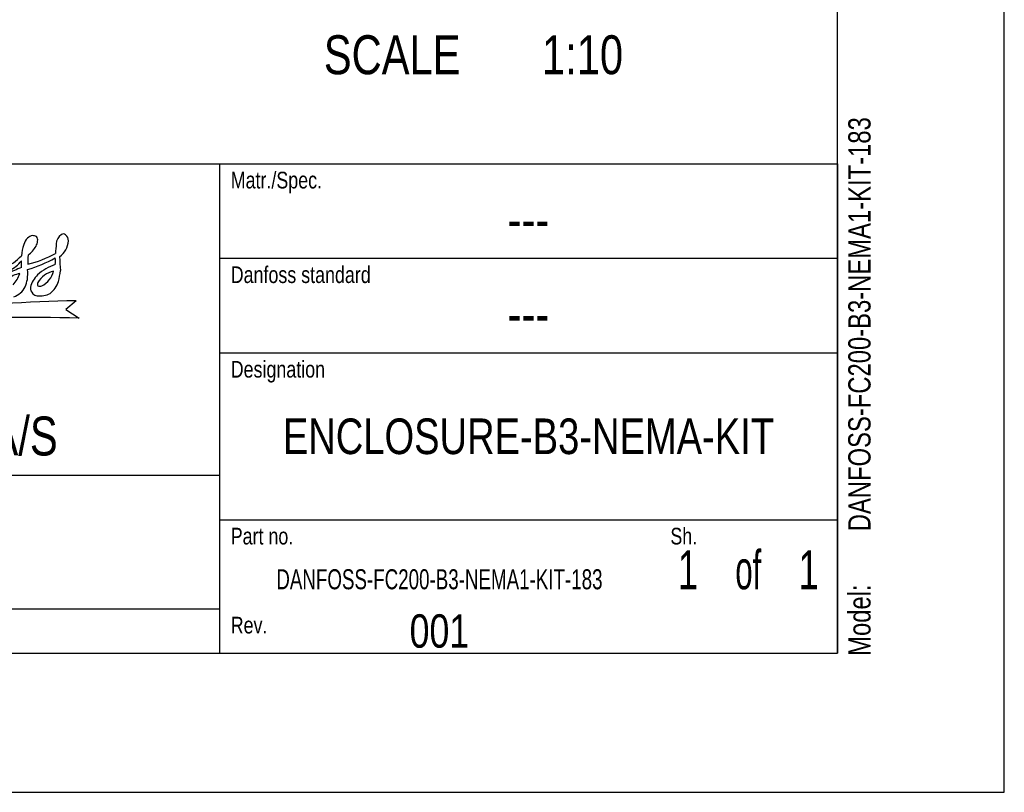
# Model space of a CAD drawing. Extents: x 0 to 420, y 0 to 297.
# Tile 25 of 47: x 332 to 420, y 0 to 69. Entities that reach past the tile are written whole.
import ezdxf
from ezdxf.enums import TextEntityAlignment as Align

# ---------------------------------------------------------------- set-up
doc = ezdxf.new("R2010")
doc.units = 0
doc.header["$LTSCALE"] = 23.1
doc.layers.get('0').update_dxf_attribs({"linetype": 'CONTINUOUS'})
doc.styles.get("Standard").update_dxf_attribs({"font": 'txt', "width": 0.8})

# ---------------------------------------------------------------- blocks, each defined once
blk = doc.blocks.new('FORMAT_BL0', base_point=(309.801, 35.026))
at = {"color": 3, "linetype": 'CONTINUOUS'}
for p, q in [((336.61, 44.187), (335.677, 43.4)), ((335.677, 43.4), (336.893, 42.618))]:
    blk.add_line(p, q, dxfattribs=at)
for centre, radius, start, end in [((333.105, 48.939), 1.229, 134.09477, 166.57245), ((332.862, 49.107), 0.942, 99.1749, 130.59961), ((332.718, 49.31), 0.727, 62.98915, 90.48307), ((332.717, 49.653), 0.45, 344.59724, 42.66778), ((335.908, 49.249), 1.084, 124.99186, 177.66505), ((334.022, 49.67), 1.899, 305.85246, 356.79174), ((335.458, 49.868), 0.319, 49.63052, 122.60687), ((335.284, 49.604), 0.635, 356.44305, 53.10223), ((336.779, 47.665), 5.114, 162.24552, 173.70119), ((330.648, 50.398), 2.694, 307.75495, 331.26238), ((332.227, 49.597), 0.926, 327.73732, 356.0266), ((616.376, 25.116), 282.588, 175.0921, 175.26626), ((327.84, 51.858), 5.297, 296.05372, 316.71566), ((329.298, 49.682), 3.073, 295.50004, 321.70712), ((327.85, 47.5), 3.87, 355.11898, 4.12336), ((328.097, 60.368), 14.014, 287.23099, 298.30596), ((335.161, 47.798), 2.902, 170.67006, 186.73146), ((329.553, 57.954), 10.845, 284.56019, 298.64826), ((331.657, 47.762), 3.097, 354.11924, 4.95248), ((387.071, 50.216), 51.979, 182.29892, 183.66892), ((334.82, 38.789), 8.941, 110.38129, 119.24617), ((328.177, 46.62), 4.087, 352.77405, 5.09701), ((336.264, 43.023), 4.678, 109.05141, 131.64709), ((323.551, 48.286), 11.73, 348.31869, 353.16449), ((331.942, 44.318), 2.341, 99.80114, 129.80569), ((328.963, 47.467), 2.715, 317.02841, 341.92099), ((329.224, 46.637), 3.054, 336.61652, 349.97715), ((334.987, 44.697), 2.583, 135.15883, 164.30381), ((335.145, 44.584), 2.339, 104.08184, 148.1292), ((332.659, 47.281), 1.964, 296.15186, 347.42074), ((330.46, 46.201), 1.749, 288.18102, 333.66321), ((333.344, 45.382), 0.844, 179.0776, 222.18014), ((333.389, 45.695), 0.262, 151.70502, 219.14174), ((333.371, 45.934), 0.444, 245.47476, 290.32275), ((332.947, 46.592), 2.2, 307.37754, 341.96874), ((333.174, 45.262), 0.638, 224.37609, 263.88703), ((333.345, 46.636), 2.022, 263.22075, 297.61783), ((339.718, -104.263), 148.482, 91.19927, 96.2481), ((332.209, -134.324), 177.004, 88.48356, 92.9661)]:
    blk.add_arc(centre, radius, start, end, dxfattribs=at)
at = {"color": 5, "linetype": 'CONTINUOUS', "width": 0.8}
for s, height, p in [('Matr./Spec.', 1.5, (350.501, 54.276)), ('Danfoss standard', 1.5, (350.501, 45.776)), ('Designation', 1.5, (350.501, 37.276)), ('DANFOSS DRIVES A/S', 3.5, (294.801, 30.276)), ('Sh.', 1.5, (390.001, 22.276)), ('Part no.', 1.5, (350.501, 22.276)), ('Rev.', 1.5, (350.501, 14.276))]:
    blk.add_text(s, height=height, dxfattribs=at).set_placement(p)

msp = doc.modelspace()

# ---------------------------------------------------------------- linework, layer by layer
at = {"color": 7, "linetype": 'CONTINUOUS'}
for p, q in [((420, 0), (420, 297)), ((405, 12.5), (405, 284.5)), ((225, 56.5), (405, 56.5)), ((15, 12.5), (405, 12.5)), ((0, 0), (420, 0))]:
    msp.add_line(p, q, dxfattribs=at)
at = {"color": 2, "linetype": 'CONTINUOUS'}
for p, q in [((225, 56.5), (405, 56.5)), ((349.5, 56.5), (349.5, 12.5)), ((405, 56.5), (405, 12.5)), ((349.5, 48), (405, 48)), ((349.5, 39.5), (405, 39.5)), ((225, 28.5), (349.5, 28.5)), ((349.5, 24.5), (405, 24.5)), ((225, 16.5), (349.5, 16.5)), ((225, 12.5), (405, 12.5))]:
    msp.add_line(p, q, dxfattribs=at)

# ---------------------------------------------------------------- block references
msp.add_blockref('FORMAT_BL0', (309.801, 35.026), dxfattribs=at)

# ---------------------------------------------------------------- texts
at = {"color": 5, "linetype": 'CONTINUOUS', "width": 0.8}
for s, p in [('SCALE  ', (358.865, 64.543)), ('1:10', (378.465, 64.543))]:
    msp.add_text(s, height=3.5, dxfattribs=at).set_placement(p)
for s, p in [('DANFOSS-FC200-B3-NEMA1-KIT-183', (407.983, 23.466)), ('Model: ', (407.983, 12.266))]:
    msp.add_text(s, height=2, rotation=90, dxfattribs=at).set_placement(p)
at = {"color": 5, "linetype": 'CONTINUOUS'}
for s, height, width, p in [('---', 3.5, 0.8, (377.25, 49.75)), ('---', 3.5, 0.8, (377.25, 41.25)), ('ENCLOSURE-B3-NEMA-KIT', 3.2, 0.8, (377.25, 30.4)), ('1', 3.5, 0.7, (391.575, 18.25)), (' of ', 3.5, 0.6, (397, 18.25)), ('1', 3.5, 0.7, (402.425, 18.25)), ('DANFOSS-FC200-B3-NEMA1-KIT-183', 1.8, 0.7, (369.25, 18.25)), ('001', 3, 0.8, (369.25, 13))]:
    msp.add_text(s, height=height, dxfattribs=dict(at, width=width)).set_placement(p, align=Align.CENTER)

doc.saveas('drawing.dxf')
